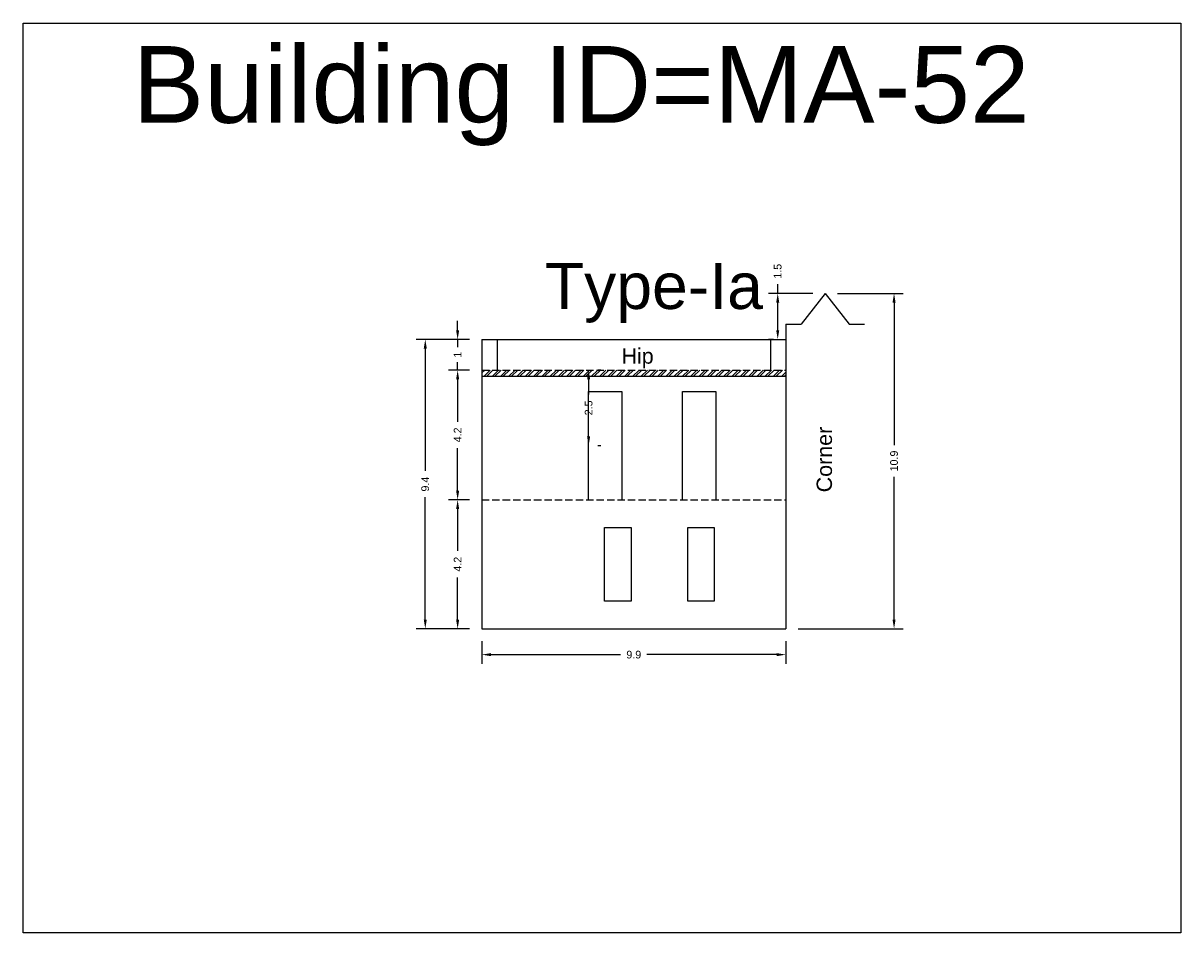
# Model space of a CAD drawing. Header units: metres. Extents: x 3416649 to 3417100, y -6712966 to -6712690.
# Tile 7 of 72: x 3416698 to 3416736, y -6712887 to -6712857. Entities that reach past the tile are written whole.
import ezdxf

# ---------------------------------------------------------------- set-up
doc = ezdxf.new("R2010")
doc.units = ezdxf.units.M
doc.linetypes.add('ACAD_ISO02W100', pattern=[15, 12, -3])
doc.layers.add('Dotted', color=7, linetype='ACAD_ISO02W100', plot=False)
doc.styles.get("Standard").update_dxf_attribs({"font": 'arial.ttf'})
doc.dimstyles.new('ISO-25', dxfattribs={"dimtxt": 0.25, "dimasz": 0.3, "dimexe": 0.3, "dimexo": 0.4, "dimgap": 0.2, "dimtad": 0, "dimdec": 1, "dimdsep": 46, "dimtxsty": 'Standard', "dimcen": 2.5, "dimadec": 0, "dimazin": 0, "dimtfac": 1, "dimtdec": 1, "dimtmove": 0, "dimatfit": 3, "dimfxl": 1, "dimarcsym": 0})

# ---------------------------------------------------------------- blocks, each defined once
blk = doc.blocks.new('*D424')
at = {"color": 0, "lineweight": -2, "transparency": 16777216}
for p, q in [((3416716.54, -6712869.015), (3416716.54, -6712869.514)), ((3416716.94, -6712868.715), (3416716.84, -6712868.715)), ((3416716.54, -6712870.875), (3416716.54, -6712870.376)), ((3416716.94, -6712871.175), (3416716.84, -6712871.175))]:
    blk.add_line(p, q, dxfattribs=at)
at = {"color": 0, "transparency": 16777216}
for points in [[(3416716.49, -6712869.015), (3416716.59, -6712869.015), (3416716.54, -6712868.715)], [(3416716.49, -6712870.875), (3416716.59, -6712870.875), (3416716.54, -6712871.175)]]:
    blk.add_solid(points, dxfattribs=at)
at = {"layer": 'Defpoints', "color": 0, "transparency": 16777216}
for p in [(3416716.54, -6712868.715), (3416716.54, -6712868.715), (3416716.54, -6712871.175)]:
    blk.add_point(p, dxfattribs=at)
at = {"color": 0, "transparency": 16777216, "insert": (3416716.54, -6712869.945), "char_height": 0.25, "attachment_point": 5, "rotation": 90}
blk.add_mtext('2.5', dxfattribs=at)
blk = doc.blocks.new('*D425')
at = {"color": 0, "lineweight": -2, "transparency": 16777216}
for p, q in [((3416722.697, -6712866.215), (3416722.697, -6712865.915)), ((3416723.84, -6712866.215), (3416722.397, -6712866.215)), ((3416722.697, -6712867.415), (3416722.697, -6712866.515)), ((3416722.56, -6712867.715), (3416722.397, -6712867.715))]:
    blk.add_line(p, q, dxfattribs=at)
at = {"color": 0, "transparency": 16777216}
for points in [[(3416722.647, -6712866.515), (3416722.747, -6712866.515), (3416722.697, -6712866.215)], [(3416722.647, -6712867.415), (3416722.747, -6712867.415), (3416722.697, -6712867.715)]]:
    blk.add_solid(points, dxfattribs=at)
at = {"layer": 'Defpoints', "color": 0, "transparency": 16777216}
for p in [(3416722.697, -6712866.215), (3416724.24, -6712866.215), (3416722.96, -6712867.715)]:
    blk.add_point(p, dxfattribs=at)
at = {"color": 0, "transparency": 16777216, "insert": (3416722.697, -6712865.498), "char_height": 0.25, "attachment_point": 5, "rotation": 90}
blk.add_mtext('1.5', dxfattribs=at)
blk = doc.blocks.new('*D426')
at = {"color": 0, "lineweight": -2, "transparency": 16777216}
for p, q in [((3416712.66, -6712872.935), (3416711.974, -6712872.935)), ((3416712.274, -6712873.235), (3416712.274, -6712874.604)), ((3416712.274, -6712876.835), (3416712.274, -6712875.466)), ((3416712.66, -6712877.135), (3416711.974, -6712877.135))]:
    blk.add_line(p, q, dxfattribs=at)
at = {"color": 0, "transparency": 16777216}
for points in [[(3416712.224, -6712873.235), (3416712.324, -6712873.235), (3416712.274, -6712872.935)], [(3416712.224, -6712876.835), (3416712.324, -6712876.835), (3416712.274, -6712877.135)]]:
    blk.add_solid(points, dxfattribs=at)
at = {"layer": 'Defpoints', "color": 0, "transparency": 16777216}
for p in [(3416712.274, -6712872.935), (3416713.06, -6712872.935), (3416713.06, -6712877.135)]:
    blk.add_point(p, dxfattribs=at)
at = {"color": 0, "transparency": 16777216, "insert": (3416712.274, -6712875.035), "char_height": 0.25, "attachment_point": 5, "rotation": 90}
blk.add_mtext('4.2', dxfattribs=at)
blk = doc.blocks.new('*D427')
at = {"color": 0, "lineweight": -2, "transparency": 16777216}
for p, q in [((3416712.66, -6712868.715), (3416711.974, -6712868.715)), ((3416712.274, -6712869.015), (3416712.274, -6712870.394)), ((3416712.274, -6712872.635), (3416712.274, -6712871.256)), ((3416712.66, -6712872.935), (3416711.974, -6712872.935))]:
    blk.add_line(p, q, dxfattribs=at)
at = {"color": 0, "transparency": 16777216}
for points in [[(3416712.224, -6712869.015), (3416712.324, -6712869.015), (3416712.274, -6712868.715)], [(3416712.224, -6712872.635), (3416712.324, -6712872.635), (3416712.274, -6712872.935)]]:
    blk.add_solid(points, dxfattribs=at)
at = {"layer": 'Defpoints', "color": 0, "transparency": 16777216}
for p in [(3416712.274, -6712868.715), (3416713.06, -6712868.715), (3416713.06, -6712872.935)]:
    blk.add_point(p, dxfattribs=at)
at = {"color": 0, "transparency": 16777216, "insert": (3416712.274, -6712870.825), "char_height": 0.25, "attachment_point": 5, "rotation": 90}
blk.add_mtext('4.2', dxfattribs=at)
blk = doc.blocks.new('*D428')
at = {"color": 0, "lineweight": -2, "transparency": 16777216}
for p, q in [((3416712.274, -6712867.415), (3416712.274, -6712867.115)), ((3416712.66, -6712867.715), (3416711.974, -6712867.715)), ((3416712.274, -6712867.715), (3416712.274, -6712867.969)), ((3416712.274, -6712868.715), (3416712.274, -6712868.461)), ((3416712.66, -6712868.715), (3416711.974, -6712868.715)), ((3416712.274, -6712869.015), (3416712.274, -6712869.315))]:
    blk.add_line(p, q, dxfattribs=at)
at = {"color": 0, "transparency": 16777216}
for points in [[(3416712.224, -6712867.415), (3416712.324, -6712867.415), (3416712.274, -6712867.715)], [(3416712.224, -6712869.015), (3416712.324, -6712869.015), (3416712.274, -6712868.715)]]:
    blk.add_solid(points, dxfattribs=at)
at = {"layer": 'Defpoints', "color": 0, "transparency": 16777216}
for p in [(3416712.274, -6712867.715), (3416713.06, -6712867.715), (3416713.06, -6712868.715)]:
    blk.add_point(p, dxfattribs=at)
at = {"color": 0, "transparency": 16777216, "insert": (3416712.274, -6712868.215), "char_height": 0.25, "attachment_point": 5, "rotation": 90}
blk.add_mtext('1', dxfattribs=at)
blk = doc.blocks.new('*D429')
at = {"color": 0, "lineweight": -2, "transparency": 16777216}
for p, q in [((3416724.64, -6712866.215), (3416726.786, -6712866.215)), ((3416726.486, -6712866.515), (3416726.486, -6712871.162)), ((3416726.486, -6712876.835), (3416726.486, -6712872.188)), ((3416723.36, -6712877.135), (3416726.786, -6712877.135))]:
    blk.add_line(p, q, dxfattribs=at)
at = {"color": 0, "transparency": 16777216}
for points in [[(3416726.436, -6712866.515), (3416726.536, -6712866.515), (3416726.486, -6712866.215)], [(3416726.436, -6712876.835), (3416726.536, -6712876.835), (3416726.486, -6712877.135)]]:
    blk.add_solid(points, dxfattribs=at)
at = {"layer": 'Defpoints', "color": 0, "transparency": 16777216}
for p in [(3416724.24, -6712866.215), (3416726.486, -6712866.215), (3416722.96, -6712877.135)]:
    blk.add_point(p, dxfattribs=at)
at = {"color": 0, "transparency": 16777216, "insert": (3416726.486, -6712871.675), "char_height": 0.25, "attachment_point": 5, "rotation": 90}
blk.add_mtext('10.9', dxfattribs=at)
blk = doc.blocks.new('*D430')
at = {"color": 0, "lineweight": -2, "transparency": 16777216}
for p, q in [((3416712.66, -6712867.715), (3416710.92, -6712867.715)), ((3416711.22, -6712868.015), (3416711.22, -6712871.998)), ((3416711.22, -6712876.835), (3416711.22, -6712872.852)), ((3416712.66, -6712877.135), (3416710.92, -6712877.135))]:
    blk.add_line(p, q, dxfattribs=at)
at = {"color": 0, "transparency": 16777216}
for points in [[(3416711.17, -6712868.015), (3416711.27, -6712868.015), (3416711.22, -6712867.715)], [(3416711.17, -6712876.835), (3416711.27, -6712876.835), (3416711.22, -6712877.135)]]:
    blk.add_solid(points, dxfattribs=at)
at = {"layer": 'Defpoints', "color": 0, "transparency": 16777216}
for p in [(3416711.22, -6712867.715), (3416713.06, -6712867.715), (3416713.06, -6712877.135)]:
    blk.add_point(p, dxfattribs=at)
at = {"color": 0, "transparency": 16777216, "insert": (3416711.22, -6712872.425), "char_height": 0.25, "attachment_point": 5, "rotation": 90}
blk.add_mtext('9.4', dxfattribs=at)
blk = doc.blocks.new('*D431')
at = {"color": 0, "lineweight": -2, "transparency": 16777216}
for p, q in [((3416713.06, -6712877.535), (3416713.06, -6712878.279)), ((3416722.96, -6712877.535), (3416722.96, -6712878.279)), ((3416713.36, -6712877.979), (3416717.582, -6712877.979)), ((3416722.66, -6712877.979), (3416718.438, -6712877.979))]:
    blk.add_line(p, q, dxfattribs=at)
at = {"color": 0, "transparency": 16777216}
for points in [[(3416713.36, -6712877.929), (3416713.36, -6712878.029), (3416713.06, -6712877.979)], [(3416722.66, -6712877.929), (3416722.66, -6712878.029), (3416722.96, -6712877.979)]]:
    blk.add_solid(points, dxfattribs=at)
at = {"layer": 'Defpoints', "color": 0, "transparency": 16777216}
for p in [(3416713.06, -6712877.135), (3416722.96, -6712877.135), (3416722.96, -6712877.979)]:
    blk.add_point(p, dxfattribs=at)
at = {"color": 0, "transparency": 16777216, "insert": (3416718.01, -6712877.979), "char_height": 0.25, "attachment_point": 5}
blk.add_mtext('9.9', dxfattribs=at)

msp = doc.modelspace()

# ---------------------------------------------------------------- hatches: boundary and pattern name
h = msp.add_hatch()
h.set_pattern_fill('ANSI32', color=256, scale=0.02)
h.set_pattern_definition([(45, (-11.07538, 0), (-0.134703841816, 0.134703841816), []), (45, (-10.98558, 0), (-0.134703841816, 0.134703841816), [])])
h.paths.add_polyline_path([(3416722.96, -6712868.915), (3416722.96, -6712868.715), (3416713.06, -6712868.715), (3416713.06, -6712868.915)])
h.paths.add_polyline_path([(3416716.8, -6712870.248), (3416716.8, -6712869.638), (3416716.285, -6712869.638), (3416716.285, -6712870.248)], flags=9)

# ---------------------------------------------------------------- linework, layer by layer
for points in [[(3416698.126, -6712857.418), (3416735.825, -6712857.418), (3416735.825, -6712887.037), (3416698.126, -6712887.037)], [(3416717.06, -6712876.235), (3416717.06, -6712873.835), (3416717.92, -6712873.835), (3416717.92, -6712876.235)], [(3416719.77, -6712876.235), (3416719.77, -6712873.835), (3416720.63, -6712873.835), (3416720.63, -6712876.235)]]:
    msp.add_lwpolyline(points, close=True)
for points in [[(3416724.24, -6712866.215), (3416723.46, -6712867.215)], [(3416724.24, -6712866.215), (3416725.02, -6712867.215)], [(3416722.96, -6712867.215), (3416722.96, -6712877.135)], [(3416722.96, -6712867.215), (3416723.46, -6712867.215)], [(3416725.02, -6712867.215), (3416725.52, -6712867.215)], [(3416713.06, -6712867.715), (3416713.06, -6712877.135)], [(3416713.06, -6712867.715), (3416722.96, -6712867.715)], [(3416713.56, -6712867.715), (3416713.56, -6712868.715)], [(3416722.46, -6712867.715), (3416722.46, -6712868.715)], [(3416713.06, -6712868.915), (3416722.96, -6712868.915)], [(3416716.54, -6712872.935), (3416716.54, -6712869.415), (3416717.62, -6712869.415), (3416717.62, -6712872.935)], [(3416719.6, -6712872.935), (3416719.6, -6712869.415), (3416720.68, -6712869.415), (3416720.68, -6712872.935)], [(3416713.06, -6712877.135), (3416722.96, -6712877.135)]]:
    msp.add_lwpolyline(points)
at = {"layer": 'Dotted', "ltscale": 0.02}
for points in [[(3416713.06, -6712868.715), (3416722.96, -6712868.715)], [(3416713.06, -6712872.935), (3416722.96, -6712872.935)]]:
    msp.add_lwpolyline(points, dxfattribs=at)

# ---------------------------------------------------------------- texts
at = {"attachment_point": 1}
for s, width, heights, insert, char_height in [('Building ID=MA-52', 67.86454, [0.517], (3416701.689, -6712858.163), 2.5), ('Type-Ia ', 9.99112, [0.517], (3416715.112, -6712865.224), 1.5), ('Hip', 1.17554, [0], (3416717.61, -6712868.005), 0.5)]:
    msp.add_mtext_dynamic_manual_height_columns(s, width=width, gutter_width=12.5, heights=heights, dxfattribs=dict(at, insert=insert, char_height=char_height))
at = {"insert": (3416723.964, -6712872.694), "char_height": 0.5, "attachment_point": 1, "rotation": 90}
msp.add_mtext_dynamic_manual_height_columns('Corner', width=1.17554, gutter_width=12.5, heights=[0], dxfattribs=at)

# ---------------------------------------------------------------- dimensions: what is measured, and where the dimension line sits
for base, p1, p2, picture, middle in [((3416722.697, -6712866.215), (3416722.96, -6712867.715), (3416724.24, -6712866.215), '*D425', (3416722.697, -6712865.498)), ((3416726.486, -6712866.215), (3416722.96, -6712877.135), (3416724.24, -6712866.215), '*D429', (3416726.486, -6712871.675)), ((3416712.274, -6712867.715), (3416713.06, -6712868.715), (3416713.06, -6712867.715), '*D428', (3416712.274, -6712868.215)), ((3416711.22, -6712867.715), (3416713.06, -6712877.135), (3416713.06, -6712867.715), '*D430', (3416711.22, -6712872.425)), ((3416712.274, -6712868.715), (3416713.06, -6712872.935), (3416713.06, -6712868.715), '*D427', (3416712.274, -6712870.825)), ((3416712.274, -6712872.935), (3416713.06, -6712877.135), (3416713.06, -6712872.935), '*D426', (3416712.274, -6712875.035))]:
    dim = msp.add_linear_dim(base=base, p1=p1, p2=p2, angle=90, dimstyle='ISO-25')
    dim.commit()
    dim.dimension.update_dxf_attribs({"geometry": picture, "text_midpoint": middle})
dim = msp.add_linear_dim(base=(3416716.54, -6712868.715), p1=(3416716.54, -6712871.175), p2=(3416716.54, -6712868.715), angle=90, dimstyle='ISO-25')
dim.commit()
dim.dimension.update_dxf_attribs({"geometry": '*D424', "text_midpoint": (3416716.54, -6712869.945), "dimtype": 160})
dim = msp.add_linear_dim(base=(3416722.96, -6712877.979), p1=(3416713.06, -6712877.135), p2=(3416722.96, -6712877.135), dimstyle='ISO-25')
dim.commit()
dim.dimension.update_dxf_attribs({"geometry": '*D431', "text_midpoint": (3416718.01, -6712877.979)})

doc.saveas('drawing.dxf')
